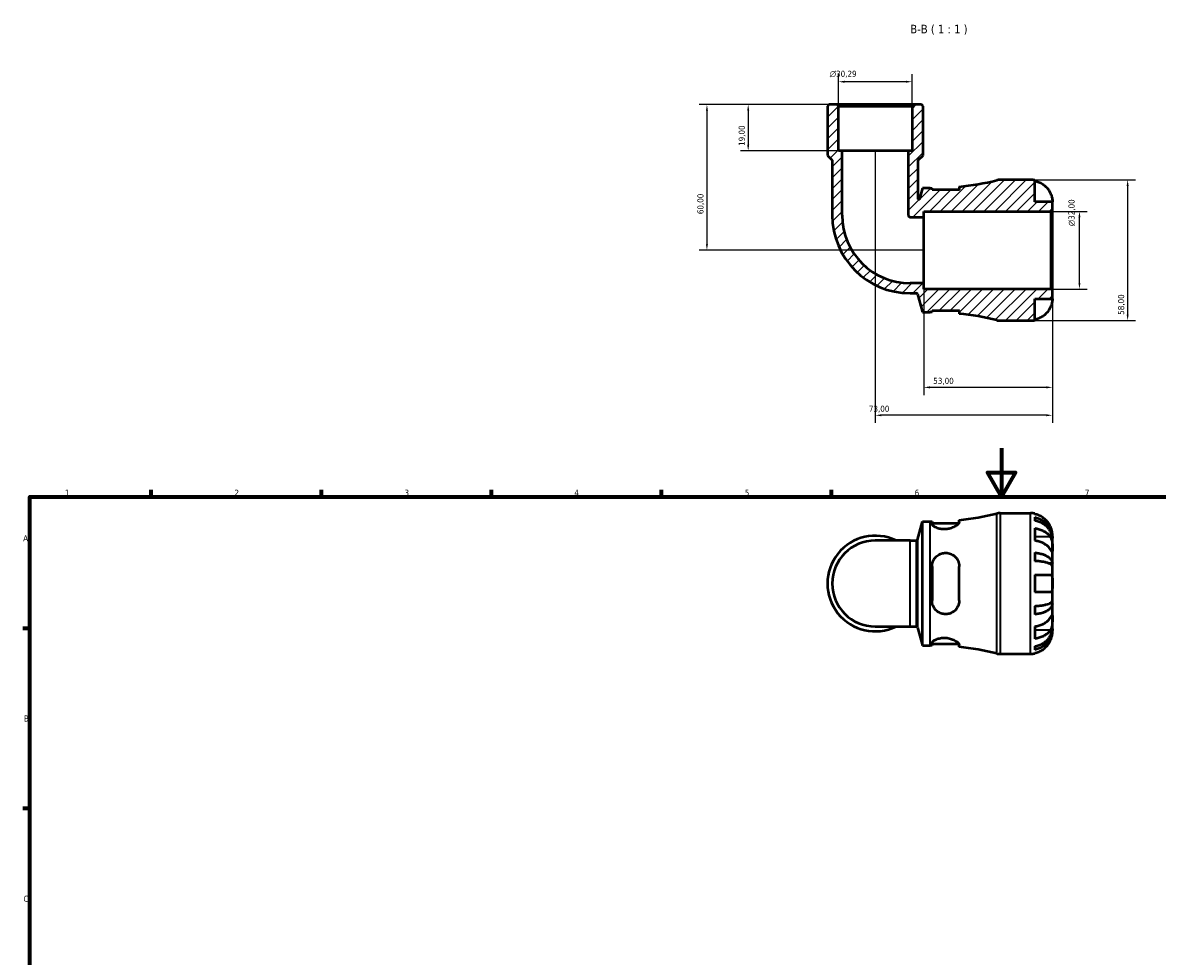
# Model space of a CAD drawing. Header units: millimetres. Extents: x 0 to 905, y 0 to 769.
# Tile 3 of 5: x 17 to 485, y 385 to 769. Entities that reach past the tile are written whole.
import ezdxf

# ---------------------------------------------------------------- set-up
doc = ezdxf.new("R2010")
doc.units = ezdxf.units.MM
for name, color, linetype, lineweight in [('Border (ISO)', 7, 'Continuous', 70), ('Dimension (ISO)', 7, 'Continuous', 25), ('Hatch (ISO)', 7, 'Continuous', 18), ('Symbol (ISO)', 7, 'Continuous', 25), ('Visible (ISO)', 7, 'Continuous', 50), ('Visible Narrow (ISO)', 7, 'Continuous', 35)]:
    doc.layers.add(name, color=color, linetype=linetype, lineweight=lineweight)
doc.styles.add('Label Text (ISO)', font='tahoma.ttf')
doc.styles.add('Note Text (ISO)', font='tahoma.ttf')
doc.dimstyles.new('Default (ISO)', dxfattribs={"dimtxt": 2.5, "dimasz": 2.5, "dimexe": 3.175, "dimexo": 0, "dimgap": 0.762, "dimtad": 1, "dimrnd": 1e-08, "dimzin": 0, "dimtxsty": 'Note Text (ISO)', "dimcen": 0.09, "dimdle": 10, "dimclrd": 256, "dimclre": 256, "dimclrt": 232, "dimazin": 0, "dimtfac": 1.40208, "dimtmove": 0, "dimatfit": 3, "dimfxl": 1, "dimtolj": 1, "dimtzin": 0, "dimlwd": -1, "dimlwe": -1, "dimarcsym": 0})

# ---------------------------------------------------------------- blocks, each defined once
blk = doc.blocks.new('Borders Default Border')
at = {"layer": 'Border (ISO)'}
for p, q in [((70.08, 574), (70.08, 576.9)), ((140.17, 574), (140.17, 576.9)), ((210.25, 574), (210.25, 576.9)), ((280.33, 574), (280.33, 576.9)), ((350.42, 574), (350.42, 576.9)), ((20, 519.75), (17.1, 519.75)), ((20, 445.5), (17.1, 445.5))]:
    blk.add_line(p, q, dxfattribs=at)
at = {"layer": 'Border (ISO)', "flags": 128}
for points in [[(420.5, 594), (420.5, 574), (414.73, 584), (426.27, 584), (420.5, 574)], [(20, 20), (20, 574), (821, 574), (821, 20), (20, 20)]]:
    blk.add_lwpolyline(points, dxfattribs=at)
at = {"layer": 'Border (ISO)', "color": 232, "true_color": 0xca0064, "char_height": 2.5, "attachment_point": 7, "style": 'Note Text (ISO)'}
for s, insert in [('1', (34.48, 574.4)), ('2', (104.37, 574.4)), ('3', (174.43, 574.35)), ('4', (244.42, 574.4)), ('5', (314.64, 574.35)), ('6', (384.66, 574.35)), ('7', (454.77, 574.4)), ('A', (17.29, 555.62)), ('B', (17.59, 481.37)), ('C', (17.43, 407.08))]:
    blk.add_mtext(s, dxfattribs=dict(at, insert=insert))
blk = doc.blocks.new('*D7')
at = {"layer": 'Defpoints', "color": 0, "transparency": 16777216}
for p in [(352.69, 735.55), (316.06, 716.55), (354.78, 716.55)]:
    blk.add_point(p, dxfattribs=at)
at = {"layer": 'Dimension (ISO)', "transparency": 16777216}
for p, q in [((352.69, 735.55), (312.88, 735.55)), ((316.06, 733.05), (316.06, 719.05)), ((354.78, 716.55), (312.88, 716.55))]:
    blk.add_line(p, q, dxfattribs=at)
for points in [[(315.64, 733.05), (316.47, 733.05), (316.06, 735.55)], [(315.64, 719.05), (316.47, 719.05), (316.06, 716.55)]]:
    blk.add_solid(points, dxfattribs=at)
at = {"layer": 'Dimension (ISO)', "color": 232, "true_color": 0xca0064, "transparency": 16777216, "insert": (312.12, 718.54), "char_height": 2.5, "attachment_point": 1, "rotation": 90, "style": 'Note Text (ISO)'}
blk.add_mtext('\\A1;19,00', dxfattribs=at)
blk = doc.blocks.new('*D8')
at = {"layer": 'Defpoints', "color": 0, "transparency": 16777216}
for p in [(352.69, 735.55), (299.05, 675.55), (388.41, 675.55)]:
    blk.add_point(p, dxfattribs=at)
at = {"layer": 'Dimension (ISO)', "transparency": 16777216}
for p, q in [((352.69, 735.55), (295.88, 735.55)), ((299.05, 733.05), (299.05, 678.05)), ((388.41, 675.55), (295.88, 675.55))]:
    blk.add_line(p, q, dxfattribs=at)
for points in [[(298.64, 733.05), (299.47, 733.05), (299.05, 735.55)], [(298.64, 678.05), (299.47, 678.05), (299.05, 675.55)]]:
    blk.add_solid(points, dxfattribs=at)
at = {"layer": 'Dimension (ISO)', "color": 232, "true_color": 0xca0064, "transparency": 16777216, "insert": (295.12, 690.42), "char_height": 2.5, "attachment_point": 1, "rotation": 90, "style": 'Note Text (ISO)'}
blk.add_mtext('\\A1;60,00', dxfattribs=at)
blk = doc.blocks.new('*D9')
at = {"layer": 'Defpoints', "color": 0, "transparency": 16777216}
for p in [(440.83, 691.55), (452.55, 691.55), (440.83, 659.55)]:
    blk.add_point(p, dxfattribs=at)
at = {"layer": 'Dimension (ISO)', "transparency": 16777216}
for p, q in [((440.83, 691.55), (455.73, 691.55)), ((452.55, 662.05), (452.55, 689.05)), ((440.83, 659.55), (455.73, 659.55))]:
    blk.add_line(p, q, dxfattribs=at)
for points in [[(452.14, 689.05), (452.97, 689.05), (452.55, 691.55)], [(452.14, 662.05), (452.97, 662.05), (452.55, 659.55)]]:
    blk.add_solid(points, dxfattribs=at)
at = {"layer": 'Dimension (ISO)', "color": 232, "true_color": 0xca0064, "transparency": 16777216, "insert": (448.03, 685.5), "char_height": 2.5, "attachment_point": 1, "rotation": 90, "style": 'Note Text (ISO)'}
blk.add_mtext('\\A1;\\fAIGDT|b0|i0;\\H2.5000;\\ln\\fTahoma|b0|i0;\\H2.5000;32,00', dxfattribs=at)
blk = doc.blocks.new('*D10')
at = {"layer": 'Defpoints', "color": 0, "transparency": 16777216}
for p in [(432.41, 704.55), (432.41, 646.55), (472.41, 646.55)]:
    blk.add_point(p, dxfattribs=at)
at = {"layer": 'Dimension (ISO)', "transparency": 16777216}
for p, q in [((432.41, 704.55), (475.59, 704.55)), ((472.41, 702.05), (472.41, 649.05)), ((432.41, 646.55), (475.59, 646.55))]:
    blk.add_line(p, q, dxfattribs=at)
for points in [[(472, 702.05), (472.83, 702.05), (472.41, 704.55)], [(472, 649.05), (472.83, 649.05), (472.41, 646.55)]]:
    blk.add_solid(points, dxfattribs=at)
at = {"layer": 'Dimension (ISO)', "color": 232, "true_color": 0xca0064, "transparency": 16777216, "insert": (468.47, 648.95), "char_height": 2.5, "attachment_point": 1, "rotation": 90, "style": 'Note Text (ISO)'}
blk.add_mtext('\\A1;58,00', dxfattribs=at)
blk = doc.blocks.new('*D11')
at = {"layer": 'Defpoints', "color": 0, "transparency": 16777216}
for p in [(368.41, 716.55), (441.41, 658.97), (368.41, 607.55)]:
    blk.add_point(p, dxfattribs=at)
at = {"layer": 'Dimension (ISO)', "transparency": 16777216}
for p, q in [((368.41, 716.55), (368.41, 604.38)), ((441.41, 658.97), (441.41, 604.38)), ((438.91, 607.55), (370.91, 607.55))]:
    blk.add_line(p, q, dxfattribs=at)
for points in [[(370.91, 607.97), (370.91, 607.14), (368.41, 607.55)], [(438.91, 607.97), (438.91, 607.14), (441.41, 607.55)]]:
    blk.add_solid(points, dxfattribs=at)
at = {"layer": 'Dimension (ISO)', "color": 232, "true_color": 0xca0064, "transparency": 16777216, "insert": (365.79, 611.49), "char_height": 2.5, "attachment_point": 1, "style": 'Note Text (ISO)'}
blk.add_mtext('\\A1;73,00', dxfattribs=at)
blk = doc.blocks.new('*D12')
at = {"layer": 'Defpoints', "color": 0, "transparency": 16777216}
for p in [(388.41, 661.92), (441.41, 658.97), (388.41, 619.06)]:
    blk.add_point(p, dxfattribs=at)
at = {"layer": 'Dimension (ISO)', "transparency": 16777216}
for p, q in [((388.41, 661.92), (388.41, 615.88)), ((441.41, 658.97), (441.41, 615.88)), ((438.91, 619.06), (390.91, 619.06))]:
    blk.add_line(p, q, dxfattribs=at)
for points in [[(390.91, 619.48), (390.91, 618.64), (388.41, 619.06)], [(438.91, 619.48), (438.91, 618.64), (441.41, 619.06)]]:
    blk.add_solid(points, dxfattribs=at)
at = {"layer": 'Dimension (ISO)', "color": 232, "true_color": 0xca0064, "transparency": 16777216, "insert": (392.31, 622.99), "char_height": 2.5, "attachment_point": 1, "style": 'Note Text (ISO)'}
blk.add_mtext('\\A1;53,00', dxfattribs=at)
blk = doc.blocks.new('*D13')
at = {"layer": 'Defpoints', "color": 0, "transparency": 16777216}
for p in [(353.27, 744.97), (353.27, 734.97), (383.56, 734.97)]:
    blk.add_point(p, dxfattribs=at)
at = {"layer": 'Dimension (ISO)', "transparency": 16777216}
for p, q in [((353.27, 734.97), (353.27, 748.15)), ((383.56, 734.97), (383.56, 748.15)), ((381.06, 744.97), (355.77, 744.97))]:
    blk.add_line(p, q, dxfattribs=at)
for points in [[(355.77, 745.39), (355.77, 744.56), (353.27, 744.97)], [(381.06, 745.39), (381.06, 744.56), (383.56, 744.97)]]:
    blk.add_solid(points, dxfattribs=at)
at = {"layer": 'Dimension (ISO)', "color": 232, "true_color": 0xca0064, "transparency": 16777216, "insert": (349.68, 749.5), "char_height": 2.5, "attachment_point": 1, "style": 'Note Text (ISO)'}
blk.add_mtext('\\A1;\\fAIGDT|b0|i0;\\H2.5000;\\ln\\fTahoma|b0|i0;\\H2.5000;30,29', dxfattribs=at)

msp = doc.modelspace()

# ---------------------------------------------------------------- hatches: boundary and pattern name
at = {"layer": 'Hatch (ISO)'}
h = msp.add_hatch(dxfattribs=at)
h.set_pattern_fill('ANSI31', color=256, scale=25.4, style=0)
h.set_pattern_definition([(45, (0, 0), (-2.245064, 2.245064), [])])
edge = h.paths.add_edge_path()
edge.add_line((391.802, 650.673), (403.002, 650.673))
edge.add_line((403.002, 650.673), (403.002, 649.412))
edge.add_ellipse((391.062, 534.924), major_axis=(11.94, 114.488), ratio=1, start_angle=352.174, end_angle=360, ccw=False)
edge.add_ellipse((419.861, 652.353), major_axis=(-1.382, -5.633), ratio=1, start_angle=0, end_angle=13.77987)
edge.add_line((419.861, 646.553), (432.412, 646.553))
edge.add_ellipse((432.412, 655.553), major_axis=(0, -9), ratio=1, start_angle=0, end_angle=11.53696)
edge.add_line((434.212, 646.735), (434.212, 655.553))
edge.add_line((434.212, 655.553), (441.412, 655.553))
edge.add_line((441.412, 655.553), (441.412, 658.973))
edge.add_line((441.412, 658.973), (440.832, 659.553))
edge.add_line((440.832, 659.553), (388.412, 659.553))
edge.add_line((388.412, 659.553), (388.412, 661.922))
edge.add_line((388.412, 661.922), (382.794, 661.922))
edge.add_ellipse((382.794, 689.935), major_axis=(0, -28.013), ratio=1, start_angle=270, end_angle=360, ccw=False)
edge.add_line((354.781, 689.935), (354.781, 716.553))
edge.add_line((354.781, 716.553), (353.266, 716.553))
edge.add_line((353.266, 716.553), (353.266, 734.973))
edge.add_line((353.266, 734.973), (352.686, 735.553))
edge.add_line((352.686, 735.553), (349.303, 735.553))
edge.add_line((349.303, 735.553), (348.723, 734.973))
edge.add_line((348.723, 734.973), (348.723, 714.653))
edge.add_line((348.723, 714.653), (350.691, 712.684))
edge.add_line((350.691, 712.684), (350.691, 689.935))
edge.add_ellipse((382.794, 689.935), major_axis=(-32.102, 0), ratio=1, start_angle=0, end_angle=90)
edge.add_line((382.794, 657.832), (385.436, 657.832))
edge.add_ellipse((385.436, 657.368), major_axis=(0, 0.464), ratio=1, start_angle=285, end_angle=360, ccw=False)
edge.add_line((385.884, 657.489), (387.882, 650.033))
edge.add_line((387.882, 650.033), (391.062, 650.033))
edge.add_ellipse((391.062, 534.924), major_axis=(0, 115.109), ratio=1, start_angle=359.63166, end_angle=360, ccw=False)
edge.add_line((391.802, 650.03), (391.802, 650.673))
edge = h.paths.add_edge_path()
edge.add_line((403.002, 700.433), (391.802, 700.433))
edge.add_line((391.802, 700.433), (391.802, 701.075))
edge.add_ellipse((391.062, 816.182), major_axis=(0.74, -115.107), ratio=1, start_angle=359.63166, end_angle=360, ccw=False)
edge.add_line((391.062, 701.073), (387.882, 701.073))
edge.add_line((387.882, 701.073), (386.702, 696.67))
edge.add_spline(control_points=[(386.702, 696.67), (386.695, 696.645), (386.685, 696.62), (386.658, 696.575), (386.642, 696.554), (386.596, 696.51), (386.564, 696.489), (386.493, 696.462), (386.456, 696.455), (386.38, 696.456), (386.343, 696.464), (386.274, 696.493), (386.242, 696.515), (386.189, 696.568), (386.168, 696.6), (386.139, 696.67), (386.132, 696.708), (386.132, 696.745)], knot_values=[-0.0837515, -0.0837515, -0.0837515, -0.0837515, -0.0758618, -0.0758618, -0.0679721, -0.0679721, -0.0566434, -0.0566434, -0.0453148, -0.0453148, -0.0339861, -0.0339861, -0.0226574, -0.0226574, -0.0113287, -0.0113287, 0, 0, 0, 0], degree=3, periodic=0)
edge.add_line((386.132, 696.745), (386.132, 712.684))
edge.add_line((386.132, 712.684), (388.101, 714.653))
edge.add_line((388.101, 714.653), (388.101, 734.973))
edge.add_line((388.101, 734.973), (387.521, 735.553))
edge.add_line((387.521, 735.553), (384.137, 735.553))
edge.add_line((384.137, 735.553), (383.557, 734.973))
edge.add_line((383.557, 734.973), (383.557, 716.553))
edge.add_line((383.557, 716.553), (382.043, 716.553))
edge.add_line((382.043, 716.553), (382.043, 689.935))
edge.add_ellipse((382.794, 689.935), major_axis=(-0.751, 0), ratio=1, start_angle=0, end_angle=90)
edge.add_line((382.794, 689.184), (388.412, 689.184))
edge.add_line((388.412, 689.184), (388.412, 691.553))
edge.add_line((388.412, 691.553), (440.832, 691.553))
edge.add_line((440.832, 691.553), (441.412, 692.133))
edge.add_line((441.412, 692.133), (441.412, 695.553))
edge.add_line((441.412, 695.553), (434.212, 695.553))
edge.add_line((434.212, 695.553), (434.212, 704.371))
edge.add_ellipse((432.412, 695.553), major_axis=(1.8, 8.818), ratio=1, start_angle=0, end_angle=11.53696)
edge.add_line((432.412, 704.553), (419.861, 704.553))
edge.add_ellipse((419.861, 698.753), major_axis=(0, 5.8), ratio=1, start_angle=0, end_angle=13.77987)
edge.add_ellipse((391.062, 816.182), major_axis=(27.418, -111.796), ratio=1, start_angle=352.174, end_angle=360, ccw=False)
edge.add_line((403.002, 701.694), (403.002, 700.433))

# ---------------------------------------------------------------- linework, layer by layer
at = {"layer": 'Visible (ISO)'}
for p, q in [((349.303, 735.553), (348.723, 734.973)), ((348.723, 734.973), (348.723, 714.653)), ((352.686, 735.553), (349.303, 735.553)), ((353.266, 734.973), (352.686, 735.553)), ((384.137, 735.553), (352.686, 735.553)), ((353.266, 716.553), (353.266, 734.973)), ((353.266, 734.973), (383.557, 734.973)), ((384.137, 735.553), (383.557, 734.973)), ((383.557, 734.973), (383.557, 716.553)), ((387.521, 735.553), (384.137, 735.553)), ((388.101, 734.973), (387.521, 735.553)), ((388.101, 714.653), (388.101, 734.973)), ((354.781, 716.553), (353.266, 716.553)), ((354.781, 689.935), (354.781, 716.553)), ((382.043, 716.553), (354.781, 716.553)), ((383.557, 716.553), (382.043, 716.553)), ((382.043, 716.553), (382.043, 689.935)), ((348.723, 714.653), (350.691, 712.684)), ((350.691, 712.684), (350.691, 689.935)), ((386.132, 712.684), (388.101, 714.653)), ((386.132, 696.745), (386.132, 712.684)), ((403.002, 701.694), (403.002, 700.433)), ((432.412, 704.553), (419.861, 704.553)), ((434.212, 695.553), (434.212, 704.371)), ((387.882, 701.073), (386.702, 696.67)), ((391.062, 701.073), (387.882, 701.073)), ((391.802, 700.433), (391.802, 701.075)), ((403.002, 700.433), (391.802, 700.433)), ((441.412, 695.553), (434.212, 695.553)), ((440.832, 691.553), (441.412, 692.133)), ((441.412, 692.133), (441.412, 695.553)), ((441.412, 658.973), (441.412, 692.133)), ((382.794, 689.184), (388.412, 689.184)), ((388.412, 689.184), (388.412, 691.553)), ((388.412, 691.553), (440.832, 691.553)), ((388.412, 661.922), (388.412, 689.184)), ((440.832, 691.553), (440.832, 659.553)), ((388.412, 661.922), (382.794, 661.922)), ((388.412, 659.553), (388.412, 661.922)), ((440.832, 659.553), (388.412, 659.553)), ((441.412, 658.973), (440.832, 659.553)), ((382.794, 657.832), (385.436, 657.832)), ((385.884, 657.489), (387.882, 650.033)), ((434.212, 646.735), (434.212, 655.553)), ((434.212, 655.553), (441.412, 655.553)), ((441.412, 655.553), (441.412, 658.973)), ((387.882, 650.033), (391.062, 650.033)), ((391.802, 650.673), (403.002, 650.673)), ((391.802, 650.03), (391.802, 650.673)), ((403.002, 650.673), (403.002, 649.412)), ((419.861, 646.553), (432.412, 646.553)), ((419.861, 567.238), (432.412, 567.238)), ((434.212, 567.056), (434.212, 566.83)), ((385.884, 556.302), (387.882, 563.758)), ((387.882, 512.718), (387.882, 563.758)), ((387.882, 563.758), (391.062, 563.758)), ((391.802, 563.76), (391.802, 562.77)), ((391.802, 563.118), (402.92, 563.118)), ((403.002, 563.413), (403.002, 564.379)), ((434.212, 565.523), (434.212, 564.09)), ((434.212, 561.001), (434.212, 555.91)), ((441.412, 556.951), (441.394, 556.951)), ((441.412, 556.951), (441.412, 558.238)), ((441.412, 556.461), (441.412, 556.951)), ((441.412, 552.38), (441.412, 556.461)), ((382.794, 555.958), (368.412, 555.958)), ((382.794, 555.958), (385.436, 555.958)), ((441.412, 546.479), (441.412, 552.38)), ((434.212, 550.973), (434.212, 547.513)), ((391.802, 545.278), (391.802, 531.198)), ((403.002, 531.198), (403.002, 545.278)), ((441.412, 546.479), (440.086, 546.479)), ((441.412, 545.296), (441.412, 546.479)), ((441.412, 538.238), (441.412, 545.296)), ((434.212, 541.838), (434.212, 534.638)), ((441.412, 531.18), (441.412, 538.238)), ((434.212, 528.963), (434.212, 525.503)), ((441.412, 529.997), (440.086, 529.997)), ((441.412, 529.997), (441.412, 531.18)), ((441.412, 524.096), (441.412, 529.997)), ((441.412, 520.015), (441.412, 524.096)), ((368.412, 520.518), (382.794, 520.518)), ((382.794, 520.518), (385.436, 520.518)), ((385.884, 520.174), (387.882, 512.718)), ((434.212, 520.566), (434.212, 515.475)), ((441.412, 519.525), (441.394, 519.525)), ((441.412, 519.525), (441.412, 520.015)), ((441.412, 518.238), (441.412, 519.525)), ((387.882, 512.718), (391.062, 512.718)), ((391.802, 513.706), (391.802, 512.716)), ((391.802, 513.358), (402.92, 513.358)), ((403.002, 512.097), (403.002, 513.063)), ((434.212, 512.386), (434.212, 510.953)), ((434.212, 509.646), (434.212, 509.42)), ((419.861, 509.238), (432.412, 509.238))]:
    msp.add_line(p, q, dxfattribs=at)
for centre, radius, start, end in [((391.062, 816.182), 115.109, 275.95387, 283.77987), ((419.861, 698.753), 5.8, 90, 103.77987), ((432.412, 695.553), 9, 78.46304, 90), ((391.062, 816.182), 115.109, 270, 270.36834), ((382.794, 689.935), 32.102, 180, 270), ((382.794, 689.935), 28.013, 180, 270), ((382.794, 689.935), 0.751, 180, 270), ((385.436, 657.368), 0.464, 15, 90), ((391.062, 534.924), 115.109, 89.63166, 90), ((391.062, 534.924), 115.109, 76.22013, 84.04613), ((419.861, 652.353), 5.8, 256.22013, 270), ((432.412, 655.553), 9, 270, 281.53696), ((391.062, 678.867), 115.109, 275.95387, 283.77987), ((419.861, 561.438), 5.8, 90, 103.77987), ((432.412, 558.238), 9, 78.46304, 90), ((391.062, 678.867), 115.109, 270, 270.36834), ((368.412, 538.238), 19.689, 64.15807, 295.84193), ((368.412, 538.238), 17.72, 90, 270), ((385.436, 556.422), 0.464, 270, 345), ((385.436, 520.054), 0.464, 15, 90), ((391.062, 397.609), 115.109, 89.63166, 90), ((391.062, 397.609), 115.109, 76.22013, 84.04613), ((419.861, 515.038), 5.8, 256.22013, 270), ((432.412, 518.238), 9, 270, 281.53696)]:
    msp.add_arc(centre, radius, start, end, dxfattribs=at)
for points, knots in [([(434.212, 704.145), (434.786, 704.027), (435.347, 703.849), (436.357, 703.429), (436.896, 703.145), (437.903, 702.47), (438.37, 702.078), (439.156, 701.287), (439.548, 700.815), (440.134, 699.933), (440.353, 699.54), (440.536, 699.153)], [0.17075309, 0.17075309, 0.17075309, 0.17075309, 0.33215152, 0.33215152, 0.49888818, 0.49888818, 0.66562485, 0.66562485, 0.83351137, 0.83351137, 0.95687373, 0.95687373, 0.95687373, 0.95687373]), ([(386.702, 696.67), (386.695, 696.645), (386.685, 696.62), (386.658, 696.575), (386.642, 696.554), (386.596, 696.51), (386.564, 696.489), (386.493, 696.462), (386.456, 696.455), (386.38, 696.456), (386.343, 696.464), (386.274, 696.493), (386.242, 696.515), (386.189, 696.568), (386.168, 696.6), (386.139, 696.67), (386.132, 696.708), (386.132, 696.745)], [-0.083751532, -0.083751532, -0.083751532, -0.083751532, -0.075861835, -0.075861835, -0.067972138, -0.067972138, -0.056643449, -0.056643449, -0.045314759, -0.045314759, -0.033986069, -0.033986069, -0.022657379, -0.022657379, -0.01132869, -0.01132869, 0, 0, 0, 0]), ([(440.536, 699.153), (440.538, 699.149), (440.539, 699.145), (440.63, 698.953), (440.713, 698.761), (440.857, 698.4), (440.918, 698.231), (441.043, 697.86), (441.102, 697.659), (441.241, 697.13), (441.3, 696.821), (441.382, 696.246), (441.399, 696.001), (441.414, 695.647), (441.412, 695.553), (441.412, 695.553)], [-0.58332629, -0.58332629, -0.58332629, -0.58332629, -0.58206847, -0.58206847, -0.51861604, -0.51861604, -0.4628074, -0.4628074, -0.39473272, -0.39473272, -0.27692423, -0.27692423, -0.14288351, -0.14288351, 0, 0, 0, 0]), ([(441.412, 655.553), (441.412, 655.553), (441.412, 655.52), (441.41, 655.385), (441.407, 655.278), (441.385, 654.92), (441.357, 654.627), (441.25, 654.032), (441.19, 653.765), (441.051, 653.272), (440.982, 653.057), (440.823, 652.613), (440.732, 652.388), (440.601, 652.093), (440.569, 652.023), (440.536, 651.953)], [-2.49913258, -2.49913258, -2.49913258, -2.49913258, -2.41505436, -2.41505436, -2.32384732, -2.32384732, -2.1841143, -2.1841143, -2.08674766, -2.08674766, -2.01440674, -2.01440674, -1.93994266, -1.93994266, -1.91637503, -1.91637503, -1.91637503, -1.91637503]), ([(403.002, 650.378), (403.002, 650.445), (402.986, 650.518), (402.945, 650.621), (402.933, 650.646), (402.92, 650.673)], [-1.95115067, -1.95115067, -1.95115067, -1.95115067, -1.87554545, -1.87554545, -1.85073561, -1.85073561, -1.85073561, -1.85073561]), ([(440.536, 651.953), (440.353, 651.565), (440.134, 651.172), (439.548, 650.291), (439.156, 649.818), (438.37, 649.027), (437.903, 648.636), (436.896, 647.96), (436.357, 647.676), (435.347, 647.256), (434.786, 647.079), (434.212, 646.96)], [4.42788405, 4.42788405, 4.42788405, 4.42788405, 4.5512464, 4.5512464, 4.71913293, 4.71913293, 4.88586959, 4.88586959, 5.05260626, 5.05260626, 5.21400469, 5.21400469, 5.21400469, 5.21400469]), ([(440.536, 561.838), (440.353, 562.226), (440.134, 562.618), (439.548, 563.5), (439.156, 563.973), (438.37, 564.763), (437.903, 565.155), (436.896, 565.831), (436.357, 566.115), (435.347, 566.535), (434.786, 566.712), (434.212, 566.83)], [4.42788405, 4.42788405, 4.42788405, 4.42788405, 4.5512464, 4.5512464, 4.71913293, 4.71913293, 4.88586959, 4.88586959, 5.05260626, 5.05260626, 5.21400469, 5.21400469, 5.21400469, 5.21400469]), ([(403.002, 563.413), (403.002, 563.345), (402.986, 563.273), (402.881, 563.01), (402.721, 562.8), (402.169, 562.28), (401.717, 561.961), (400.626, 561.383), (399.998, 561.123), (398.767, 560.782), (398.202, 560.676), (397.089, 560.579), (396.557, 560.58), (395.445, 560.68), (394.887, 560.792), (393.761, 561.129), (393.232, 561.369), (392.377, 561.889), (392.068, 562.169), (391.84, 562.546), (391.802, 562.662), (391.802, 562.77)], [-1.9511507, -1.9511507, -1.9511507, -1.9511507, -1.8755454, -1.8755454, -1.6942866, -1.6942866, -1.4507698, -1.4507698, -1.2196499, -1.2196499, -1.0440134, -1.0440134, -0.8830857, -0.8830857, -0.6976371, -0.6976371, -0.4683893, -0.4683893, -0.2241882, -0.2241882, -0.1063204, -0.1063204, -0.1063204, -0.1063204]), ([(434.212, 565.523), (434.789, 565.408), (435.353, 565.236), (436.365, 564.83), (436.904, 564.556), (437.911, 563.903), (438.378, 563.525), (439.164, 562.763), (439.555, 562.308), (440.228, 561.33), (440.511, 560.806), (440.938, 559.808), (441.12, 559.241), (441.357, 558.083), (441.412, 557.492), (441.412, 556.951)], [0.1707461, 0.1707461, 0.1707461, 0.1707461, 0.33284, 0.33284, 0.4994944, 0.4994944, 0.6661487, 0.6661487, 0.8332087, 0.8332087, 1.0002688, 1.0002688, 1.1679728, 1.1679728, 1.3356767, 1.3356767, 1.3356767, 1.3356767]), ([(441.412, 556.461), (441.412, 556.943), (441.357, 557.469), (441.12, 558.499), (440.938, 559.004), (440.511, 559.892), (440.228, 560.358), (439.555, 561.229), (439.164, 561.633), (438.378, 562.312), (437.911, 562.648), (436.904, 563.229), (436.365, 563.473), (435.353, 563.835), (434.789, 563.988), (434.212, 564.09)], [4.0142509, 4.0142509, 4.0142509, 4.0142509, 4.1819549, 4.1819549, 4.3496588, 4.3496588, 4.5167189, 4.5167189, 4.6837789, 4.6837789, 4.8504333, 4.8504333, 5.0170876, 5.0170876, 5.1791816, 5.1791816, 5.1791816, 5.1791816]), ([(441.412, 558.238), (441.412, 558.238), (441.412, 558.271), (441.41, 558.406), (441.407, 558.513), (441.385, 558.871), (441.357, 559.164), (441.25, 559.759), (441.19, 560.026), (441.051, 560.518), (440.982, 560.734), (440.823, 561.177), (440.732, 561.403), (440.601, 561.697), (440.569, 561.768), (440.536, 561.838)], [-2.49913258, -2.49913258, -2.49913258, -2.49913258, -2.41505436, -2.41505436, -2.32384732, -2.32384732, -2.1841143, -2.1841143, -2.08674766, -2.08674766, -2.01440674, -2.01440674, -1.93994266, -1.93994266, -1.91637503, -1.91637503, -1.91637503, -1.91637503]), ([(434.212, 561.001), (434.786, 560.918), (435.347, 560.792), (436.357, 560.495), (436.896, 560.294), (437.903, 559.817), (438.37, 559.54), (439.156, 558.981), (439.548, 558.647), (440.134, 558.023), (440.353, 557.745), (440.536, 557.471)], [0.17075309, 0.17075309, 0.17075309, 0.17075309, 0.33215152, 0.33215152, 0.49888818, 0.49888818, 0.66562485, 0.66562485, 0.83351137, 0.83351137, 0.95687373, 0.95687373, 0.95687373, 0.95687373]), ([(440.536, 557.471), (440.595, 557.383), (440.651, 557.289), (440.802, 557.011), (440.889, 556.816), (441.045, 556.389), (441.113, 556.158), (441.246, 555.578), (441.3, 555.225), (441.382, 554.419), (441.399, 553.973), (441.414, 553.116), (441.412, 552.717), (441.412, 552.38)], [-0.58004807, -0.58004807, -0.58004807, -0.58004807, -0.5384523, -0.5384523, -0.46383793, -0.46383793, -0.3862639, -0.3862639, -0.27840269, -0.27840269, -0.14277912, -0.14277912, 0, 0, 0, 0]), ([(440.536, 552.38), (440.353, 552.654), (440.134, 552.932), (439.548, 553.555), (439.156, 553.889), (438.37, 554.449), (437.903, 554.726), (436.896, 555.203), (436.357, 555.404), (435.347, 555.701), (434.786, 555.827), (434.212, 555.91)], [4.42788405, 4.42788405, 4.42788405, 4.42788405, 4.5512464, 4.5512464, 4.71913293, 4.71913293, 4.88586959, 4.88586959, 5.05260626, 5.05260626, 5.21400469, 5.21400469, 5.21400469, 5.21400469]), ([(441.412, 552.38), (441.412, 552.197), (441.412, 552.034), (441.41, 551.745), (441.409, 551.623), (441.393, 551.401), (441.376, 551.332), (441.299, 551.32), (441.244, 551.37), (441.107, 551.542), (441.039, 551.637), (440.881, 551.864), (440.793, 551.995), (440.645, 552.217), (440.591, 552.297), (440.536, 552.38)], [0, 0, 0, 0, 0.07774953, 0.07774953, 0.16081914, 0.16081914, 0.27783798, 0.27783798, 0.3882896, 0.3882896, 0.46542959, 0.46542959, 0.54035429, 0.54035429, 0.57953204, 0.57953204, 0.57953204, 0.57953204]), ([(391.802, 545.278), (391.802, 545.5), (391.815, 545.722), (391.912, 546.537), (392.078, 547.112), (392.629, 548.293), (393.053, 548.878), (394.067, 549.827), (394.642, 550.2), (395.789, 550.669), (396.328, 550.802), (397.424, 550.904), (397.964, 550.875), (399.133, 550.644), (399.735, 550.408), (400.954, 549.679), (401.53, 549.14), (402.405, 547.901), (402.713, 547.207), (402.959, 546.078), (403.002, 545.68), (403.002, 545.278)], [-1.934956, -1.934956, -1.934956, -1.934956, -1.8653203, -1.8653203, -1.6771695, -1.6771695, -1.4504397, -1.4504397, -1.2398118, -1.2398118, -1.07249, -1.07249, -0.9087579, -0.9087579, -0.7084956, -0.7084956, -0.4577965, -0.4577965, -0.216738, -0.216738, -0.0909004, -0.0909004, -0.0909004, -0.0909004]), ([(434.212, 550.973), (434.789, 550.913), (435.353, 550.822), (436.365, 550.609), (436.904, 550.466), (437.911, 550.124), (438.378, 549.925), (439.164, 549.526), (439.555, 549.288), (440.228, 548.775), (440.511, 548.5), (440.938, 547.977), (441.12, 547.68), (441.357, 547.073), (441.412, 546.763), (441.412, 546.479)], [0.1707461, 0.1707461, 0.1707461, 0.1707461, 0.33284, 0.33284, 0.4994944, 0.4994944, 0.6661487, 0.6661487, 0.8332087, 0.8332087, 1.0002688, 1.0002688, 1.1679728, 1.1679728, 1.3356767, 1.3356767, 1.3356767, 1.3356767]), ([(441.412, 545.296), (441.412, 545.436), (441.357, 545.589), (441.12, 545.889), (440.938, 546.035), (440.511, 546.293), (440.228, 546.429), (439.555, 546.682), (439.164, 546.799), (438.378, 546.997), (437.911, 547.094), (436.904, 547.263), (436.365, 547.334), (435.353, 547.439), (434.789, 547.484), (434.212, 547.513)], [4.0142509, 4.0142509, 4.0142509, 4.0142509, 4.1819549, 4.1819549, 4.3496588, 4.3496588, 4.5167189, 4.5167189, 4.6837789, 4.6837789, 4.8504333, 4.8504333, 5.0170876, 5.0170876, 5.1791816, 5.1791816, 5.1791816, 5.1791816]), ([(434.212, 541.838), (434.786, 541.838), (435.347, 541.838), (436.357, 541.838), (436.896, 541.838), (437.903, 541.838), (438.37, 541.838), (439.156, 541.838), (439.548, 541.838), (440.134, 541.838), (440.353, 541.838), (440.536, 541.838)], [0.17075309, 0.17075309, 0.17075309, 0.17075309, 0.33215152, 0.33215152, 0.49888818, 0.49888818, 0.66562485, 0.66562485, 0.83351137, 0.83351137, 0.95687373, 0.95687373, 0.95687373, 0.95687373]), ([(440.536, 541.838), (440.603, 541.838), (440.667, 541.829), (440.817, 541.786), (440.898, 541.74), (441.047, 541.603), (441.112, 541.508), (441.246, 541.217), (441.3, 540.999), (441.382, 540.417), (441.399, 540.038), (441.414, 539.184), (441.412, 538.713), (441.412, 538.238)], [-0.57647647, -0.57647647, -0.57647647, -0.57647647, -0.52968676, -0.52968676, -0.46054026, -0.46054026, -0.38562403, -0.38562403, -0.27730827, -0.27730827, -0.14258086, -0.14258086, 0, 0, 0, 0]), ([(441.412, 538.238), (441.412, 537.958), (441.412, 537.678), (441.41, 537.11), (441.407, 536.825), (441.385, 536.147), (441.357, 535.785), (441.25, 535.282), (441.19, 535.112), (441.051, 534.881), (440.982, 534.804), (440.823, 534.692), (440.732, 534.657), (440.601, 534.64), (440.569, 534.638), (440.536, 534.638)], [-2.49913258, -2.49913258, -2.49913258, -2.49913258, -2.41505436, -2.41505436, -2.32384732, -2.32384732, -2.1841143, -2.1841143, -2.08674766, -2.08674766, -2.01440674, -2.01440674, -1.93994266, -1.93994266, -1.91637503, -1.91637503, -1.91637503, -1.91637503]), ([(440.536, 534.638), (440.353, 534.638), (440.134, 534.638), (439.548, 534.638), (439.156, 534.638), (438.37, 534.638), (437.903, 534.638), (436.896, 534.638), (436.357, 534.638), (435.347, 534.638), (434.786, 534.638), (434.212, 534.638)], [4.42788405, 4.42788405, 4.42788405, 4.42788405, 4.5512464, 4.5512464, 4.71913293, 4.71913293, 4.88586959, 4.88586959, 5.05260626, 5.05260626, 5.21400469, 5.21400469, 5.21400469, 5.21400469]), ([(403.002, 531.198), (403.002, 530.956), (402.986, 530.716), (402.881, 529.908), (402.721, 529.359), (402.169, 528.164), (401.717, 527.55), (400.626, 526.564), (399.998, 526.181), (398.767, 525.738), (398.202, 525.625), (397.089, 525.581), (396.557, 525.636), (395.445, 525.915), (394.887, 526.159), (393.761, 526.879), (393.232, 527.392), (392.377, 528.61), (392.068, 529.325), (391.84, 530.449), (391.802, 530.822), (391.802, 531.198)], [-1.9511507, -1.9511507, -1.9511507, -1.9511507, -1.8755454, -1.8755454, -1.6942866, -1.6942866, -1.4507698, -1.4507698, -1.2196499, -1.2196499, -1.0440134, -1.0440134, -0.8830857, -0.8830857, -0.6976371, -0.6976371, -0.4683893, -0.4683893, -0.2241882, -0.2241882, -0.1063204, -0.1063204, -0.1063204, -0.1063204]), ([(434.212, 528.963), (434.789, 528.992), (435.353, 529.037), (436.365, 529.142), (436.904, 529.213), (437.911, 529.382), (438.378, 529.479), (439.164, 529.677), (439.555, 529.794), (440.228, 530.047), (440.511, 530.183), (440.938, 530.441), (441.12, 530.587), (441.357, 530.887), (441.412, 531.04), (441.412, 531.18)], [0.1707461, 0.1707461, 0.1707461, 0.1707461, 0.33284, 0.33284, 0.4994944, 0.4994944, 0.6661487, 0.6661487, 0.8332087, 0.8332087, 1.0002688, 1.0002688, 1.1679728, 1.1679728, 1.3356767, 1.3356767, 1.3356767, 1.3356767]), ([(441.412, 529.997), (441.412, 529.713), (441.357, 529.403), (441.12, 528.796), (440.938, 528.499), (440.511, 527.976), (440.228, 527.701), (439.555, 527.188), (439.164, 526.95), (438.378, 526.551), (437.911, 526.352), (436.904, 526.01), (436.365, 525.867), (435.353, 525.654), (434.789, 525.563), (434.212, 525.503)], [4.0142509, 4.0142509, 4.0142509, 4.0142509, 4.1819549, 4.1819549, 4.3496588, 4.3496588, 4.5167189, 4.5167189, 4.6837789, 4.6837789, 4.8504333, 4.8504333, 5.0170876, 5.0170876, 5.1791816, 5.1791816, 5.1791816, 5.1791816]), ([(434.212, 520.566), (434.786, 520.649), (435.347, 520.775), (436.357, 521.072), (436.896, 521.273), (437.903, 521.75), (438.37, 522.027), (439.156, 522.586), (439.548, 522.92), (440.134, 523.544), (440.353, 523.822), (440.536, 524.096)], [0.17075309, 0.17075309, 0.17075309, 0.17075309, 0.33215152, 0.33215152, 0.49888818, 0.49888818, 0.66562485, 0.66562485, 0.83351137, 0.83351137, 0.95687373, 0.95687373, 0.95687373, 0.95687373]), ([(440.536, 524.096), (440.595, 524.184), (440.651, 524.269), (440.802, 524.494), (440.889, 524.623), (441.045, 524.849), (441.113, 524.942), (441.246, 525.108), (441.3, 525.156), (441.382, 525.143), (441.399, 525.051), (441.414, 524.699), (441.412, 524.432), (441.412, 524.096)], [-0.58004807, -0.58004807, -0.58004807, -0.58004807, -0.5384523, -0.5384523, -0.46383793, -0.46383793, -0.3862639, -0.3862639, -0.27840269, -0.27840269, -0.14277912, -0.14277912, 0, 0, 0, 0]), ([(441.412, 524.096), (441.412, 523.913), (441.412, 523.71), (441.41, 523.259), (441.409, 523.009), (441.393, 522.381), (441.376, 521.996), (441.299, 521.242), (441.244, 520.881), (441.107, 520.296), (441.039, 520.066), (440.881, 519.641), (440.793, 519.447), (440.645, 519.176), (440.591, 519.088), (440.536, 519.005)], [0, 0, 0, 0, 0.07774953, 0.07774953, 0.16081914, 0.16081914, 0.27783798, 0.27783798, 0.3882896, 0.3882896, 0.46542959, 0.46542959, 0.54035429, 0.54035429, 0.57953204, 0.57953204, 0.57953204, 0.57953204]), ([(434.212, 512.386), (434.789, 512.488), (435.353, 512.641), (436.365, 513.003), (436.904, 513.247), (437.911, 513.828), (438.378, 514.164), (439.164, 514.843), (439.555, 515.247), (440.228, 516.117), (440.511, 516.584), (440.938, 517.472), (441.12, 517.977), (441.357, 519.007), (441.412, 519.533), (441.412, 520.015)], [0.1707461, 0.1707461, 0.1707461, 0.1707461, 0.33284, 0.33284, 0.4994944, 0.4994944, 0.6661487, 0.6661487, 0.8332087, 0.8332087, 1.0002688, 1.0002688, 1.1679728, 1.1679728, 1.3356767, 1.3356767, 1.3356767, 1.3356767]), ([(441.412, 519.525), (441.412, 518.984), (441.357, 518.393), (441.12, 517.235), (440.938, 516.668), (440.511, 515.67), (440.228, 515.146), (439.555, 514.168), (439.164, 513.713), (438.378, 512.951), (437.911, 512.573), (436.904, 511.92), (436.365, 511.646), (435.353, 511.24), (434.789, 511.068), (434.212, 510.953)], [4.0142509, 4.0142509, 4.0142509, 4.0142509, 4.1819549, 4.1819549, 4.3496588, 4.3496588, 4.5167189, 4.5167189, 4.6837789, 4.6837789, 4.8504333, 4.8504333, 5.0170876, 5.0170876, 5.1791816, 5.1791816, 5.1791816, 5.1791816]), ([(440.536, 519.005), (440.353, 518.731), (440.134, 518.453), (439.548, 517.829), (439.156, 517.495), (438.37, 516.936), (437.903, 516.659), (436.896, 516.181), (436.357, 515.981), (435.347, 515.684), (434.786, 515.558), (434.212, 515.475)], [4.42788405, 4.42788405, 4.42788405, 4.42788405, 4.5512464, 4.5512464, 4.71913293, 4.71913293, 4.88586959, 4.88586959, 5.05260626, 5.05260626, 5.21400469, 5.21400469, 5.21400469, 5.21400469]), ([(391.802, 513.706), (391.802, 513.77), (391.815, 513.836), (391.912, 514.094), (392.078, 514.299), (392.629, 514.761), (393.053, 515.018), (394.067, 515.452), (394.642, 515.632), (395.789, 515.839), (396.328, 515.888), (397.424, 515.882), (397.964, 515.829), (399.133, 515.614), (399.735, 515.433), (400.954, 514.948), (401.53, 514.628), (402.405, 514.005), (402.713, 513.703), (402.959, 513.302), (403.002, 513.175), (403.002, 513.063)], [-1.934956, -1.934956, -1.934956, -1.934956, -1.8653203, -1.8653203, -1.6771695, -1.6771695, -1.4504397, -1.4504397, -1.2398118, -1.2398118, -1.07249, -1.07249, -0.9087579, -0.9087579, -0.7084956, -0.7084956, -0.4577965, -0.4577965, -0.216738, -0.216738, -0.0909004, -0.0909004, -0.0909004, -0.0909004]), ([(434.212, 509.646), (434.786, 509.764), (435.347, 509.941), (436.357, 510.361), (436.896, 510.645), (437.903, 511.321), (438.37, 511.713), (439.156, 512.503), (439.548, 512.976), (440.134, 513.858), (440.353, 514.25), (440.536, 514.638)], [0.17075309, 0.17075309, 0.17075309, 0.17075309, 0.33215152, 0.33215152, 0.49888818, 0.49888818, 0.66562485, 0.66562485, 0.83351137, 0.83351137, 0.95687373, 0.95687373, 0.95687373, 0.95687373]), ([(440.536, 514.638), (440.603, 514.781), (440.667, 514.925), (440.817, 515.285), (440.898, 515.499), (441.047, 515.94), (441.112, 516.164), (441.246, 516.69), (441.3, 516.976), (441.382, 517.539), (441.399, 517.788), (441.414, 518.144), (441.412, 518.238), (441.412, 518.238)], [-0.57647647, -0.57647647, -0.57647647, -0.57647647, -0.52968676, -0.52968676, -0.46054026, -0.46054026, -0.38562403, -0.38562403, -0.27730827, -0.27730827, -0.14258086, -0.14258086, 0, 0, 0, 0])]:
    msp.add_open_spline(points, degree=3, knots=knots, dxfattribs=at)
msp.add_open_spline([(402.92, 700.433), (402.974, 700.539), (403.002, 700.638), (403.002, 700.728)], degree=3, dxfattribs=at)
at = {"layer": 'Visible Narrow (ISO)'}
for p, q in [((418.48, 509.76), (418.48, 566.716)), ((419.861, 566.881), (419.861, 509.595)), ((432.412, 509.595), (432.412, 566.881)), ((391.062, 513.032), (391.062, 563.444)), ((440.22, 557.471), (434.528, 557.471)), ((382.794, 520.736), (382.794, 555.74)), ((385.436, 520.736), (385.436, 555.74)), ((385.884, 556.08), (385.884, 520.396)), ((440.22, 519.005), (434.528, 519.005))]:
    msp.add_line(p, q, dxfattribs=at)

# ---------------------------------------------------------------- block references
msp.add_blockref('Borders Default Border', (0, 0))

# ---------------------------------------------------------------- texts
at = {"layer": 'Symbol (ISO)', "insert": (382.864, 764.303), "char_height": 3.5, "attachment_point": 7, "style": 'Label Text (ISO)'}
msp.add_mtext('B-B ( 1 : 1 )', dxfattribs=at)

# ---------------------------------------------------------------- dimensions: what is measured, and where the dimension line sits
at = {"layer": 'Dimension (ISO)'}
for base, p1, p2, angle, picture, middle in [((353.266, 744.973), (383.557, 734.973), (353.266, 734.973), 180, '*D13', (355.229, 744.973)), ((452.554, 691.553), (440.832, 659.553), (440.832, 691.553), 90, '*D9', (452.554, 691.053))]:
    dim = msp.add_linear_dim(base=base, p1=p1, p2=p2, angle=angle, text='\\fAIGDT|b0|i0;\\H2.5000;\\ln\\fTahoma|b0|i0;\\H2.5000;<>', dimstyle='Default (ISO)', override={"dimdec": 2, "dimtp": 0, "dimtm": 0, "dimtdec": 2, "dimtofl": 0, "dimatfit": 1}, dxfattribs=at)
    dim.commit()
    dim.dimension.update_dxf_attribs({"geometry": picture, "text_midpoint": middle, "dimtype": 160})
for base, p1, p2, angle, picture, middle in [((299.054, 675.553), (352.686, 735.553), (388.412, 675.553), 270, '*D8', (299.054, 694.553)), ((316.058, 716.553), (352.686, 735.553), (354.781, 716.553), 270, '*D7', (316.058, 722.553)), ((368.412, 607.553), (441.412, 658.973), (368.412, 716.553), 180, '*D11', (369.912, 607.553)), ((472.412, 646.553), (432.412, 704.553), (432.412, 646.553), 90, '*D10', (472.412, 653.053)), ((388.412, 619.059), (441.412, 658.973), (388.412, 661.922), 180, '*D12', (396.412, 619.059))]:
    dim = msp.add_linear_dim(base=base, p1=p1, p2=p2, angle=angle, dimstyle='Default (ISO)', override={"dimdec": 2, "dimtp": 0, "dimtm": 0, "dimtdec": 2, "dimtofl": 0, "dimatfit": 1}, dxfattribs=at)
    dim.commit()
    dim.dimension.update_dxf_attribs({"geometry": picture, "text_midpoint": middle, "dimtype": 160})

doc.saveas('drawing.dxf')
